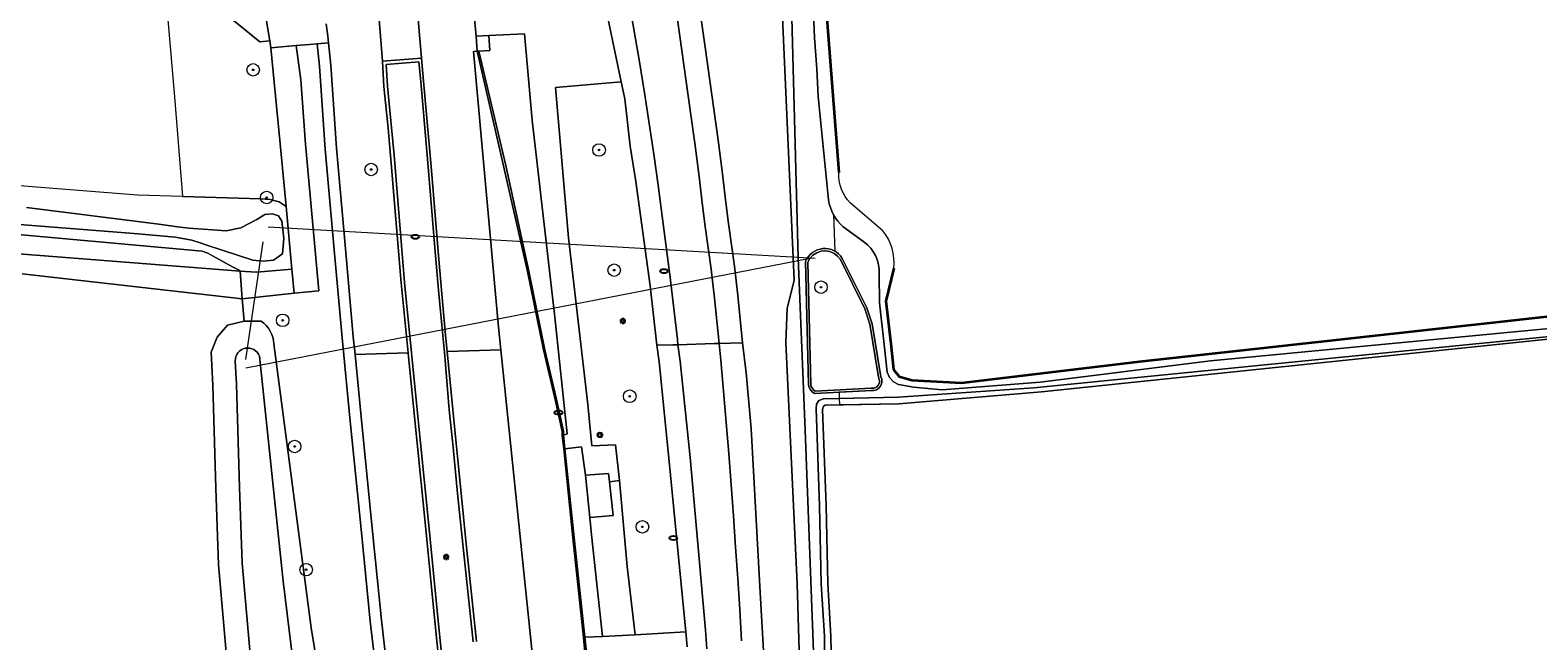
# Model space of a CAD drawing. Header units: metres. Extents: x 152610 to 160096, y 456114 to 462495.
# Tile 179 of 256: x 155710 to 155806, y 460168 to 460207. Entities that reach past the tile are written whole.
import ezdxf
from ezdxf.enums import TextEntityAlignment as Align

# ---------------------------------------------------------------- set-up
doc = ezdxf.new("R2010")
doc.units = ezdxf.units.M
doc.header["$LTSCALE"] = 0.5
doc.layers.get('0').update_dxf_attribs({"linetype": 'CONTINUOUS'})
for name, color, linetype, lineweight in [('B-PV-GR-BEPLANTING_CULTUUR_BOSPLANTSOEN-GV', 251, 'CONTINUOUS', 18), ('B-PV-GR-BOOM-S', 251, 'CONTINUOUS', 25), ('B-PV-GR-GRAS-GV', 251, 'CONTINUOUS', 13), ('B-PV-GR-GROENVOORZIENING-GV', 251, 'CONTINUOUS', 18), ('B-PV-IE-MEUBILAIR-S', 251, 'CONTINUOUS', 25), ('B-PV-IE-MEUBILAIR_WEGMEUBILAIR-GV', 251, 'CONTINUOUS', 18), ('B-PV-KW-KUNSTWERK_DUIKER-G', 251, 'CONTINUOUS', 18), ('B-PV-OG-BEBOUWING-GV', 6, 'CONTINUOUS', 35), ('B-PV-OG-TERREIN_BEGROEID-GV', 251, 'CONTINUOUS', 18), ('B-PV-OG-TERREIN_OEVER-GV', 251, 'CONTINUOUS', 18), ('B-PV-OG-WATER-GV', 251, 'CONTINUOUS', 18), ('B-PV-OG-WATER_SLOOT-GV', 251, 'CONTINUOUS', 18), ('B-PV-VH-GESLOTENVERHARDING-GV', 251, 'CONTINUOUS', 18), ('B-PV-VH-GESLOTENVERHARDING_ASFALT-GV', 251, 'CONTINUOUS', 18), ('B-PV-VH-GESLOTENVERHARDING_BETON-GV', 251, 'CONTINUOUS', 18), ('B-PV-VH-HALFVERHARDING_GRASBETONSTEEN-GV', 251, 'CONTINUOUS', 18), ('B-PV-VH-ONVERHARD_ZAND-GV', 251, 'CONTINUOUS', 18), ('B-PV-VH-OPENVERHARDING_BETONSTRAATSTEEN-GV', 251, 'CONTINUOUS', 18), ('B-PV-VH-OPENVERHARDING_TEGEL-GV', 251, 'CONTINUOUS', 18), ('B-WE-GR-GRAS-GV', 252, 'CONTINUOUS', 13), ('B-WE-OG-TERREIN_OEVER-GV', 252, 'CONTINUOUS', 18), ('B-WE-OG-WATER-GV', 252, 'CONTINUOUS', 18), ('B-WE-VH-GESLOTENVERHARDING-GV', 252, 'CONTINUOUS', 18)]:
    doc.layers.add(name, color=color, linetype=linetype, lineweight=lineweight)
doc.styles.add('NLCS-ISO', font='NLCS-ISO.ttf')

# ---------------------------------------------------------------- blocks, each defined once
blk = doc.blocks.new('SIE-MEUBILAIR_BORD_VERKEER-SO')
blk.add_lwpolyline([(-0.5625, -0.5625), (0.5625, -0.5625), (0.5625, 0.5625), (-0.5625, 0.5625)], close=True)
at = {"style": 'NLCS-ISO'}
blk.add_text('vb', height=0.75, dxfattribs=at).set_placement((0, 0), align=Align.MIDDLE_CENTER)
blk = doc.blocks.new('SIE-MEUBILAIR_PAAL_LICHTMAST-SO')
for points in [[(-0.62, 0), (-1, 0)], [(-0.71, 0.71), (-0.44, 0.44)], [(0, 1), (0, 0.62)], [(0.44, 0.44), (0.71, 0.71)], [(1, 0), (0.62, 0)], [(-0.71, -0.71), (-0.44, -0.44)], [(0, -0.62), (0, -1)], [(0.44, -0.44), (0.71, -0.71)]]:
    blk.add_lwpolyline(points)
blk.add_circle((0, 0), 0.5)
blk = doc.blocks.new('SIE-MEUBILAIR_PAAL_VERKEERSBORD-SO')
blk.add_circle((0, 0), 0.75)
at = {"style": 'NLCS-ISO'}
blk.add_text('vb', height=0.75, dxfattribs=at).set_placement((0, 0.07), align=Align.MIDDLE_CENTER)
blk = doc.blocks.new('SIE-MEUBILAIR_PUT_RIOOLPUT-SO')
blk.add_ellipse((0, 0), major_axis=(1.25, 0), ratio=0.54)
blk = doc.blocks.new('SIE-MEUBILAIR_PUT_KOLK-SO')
blk.add_ellipse((0, 0), major_axis=(1.25, 0), ratio=0.54)
at = {"style": 'NLCS-ISO'}
blk.add_text('klk', height=0.75, dxfattribs=at).set_placement((0.03, 0), align=Align.MIDDLE_CENTER)
blk = doc.blocks.new('SGR-BOOM_GBKN-SO')
at = {"linetype": 'ByBlock', "lineweight": 18}
h = blk.add_hatch(color=0, dxfattribs=at)
h.dxf.hatch_style = 1
edge = h.paths.add_edge_path()
edge.add_arc((0, 0), 0.25, 0, 360)
at = {"color": 0, "linetype": 'ByBlock', "lineweight": 18}
for radius in [2, 0.25]:
    blk.add_circle((0, 0), radius, dxfattribs=at)
at = {"color": 0, "linetype": 'ByBlock', "lineweight": 18, "style": 'NLCS-ISO'}
blk.add_attdef('SOORT', (2.5, 0), '', height=1.5, dxfattribs=at)

msp = doc.modelspace()

# ---------------------------------------------------------------- linework, layer by layer
at = {"layer": 'B-PV-GR-BEPLANTING_CULTUUR_BOSPLANTSOEN-GV', "flags": 128}
msp.add_lwpolyline([(155686.975, 460194.224), (155723.419, 460191.36), (155723.273, 460191.478), (155722.921, 460191.641), (155721.638, 460192.346), (155721.345, 460192.53), (155720.983, 460192.655), (155673.921, 460196.917)], dxfattribs=at)
at = {"layer": 'B-PV-GR-GRAS-GV', "flags": 128}
for points in [[(155852.317, 460193.471), (155852.683, 460193.099), (155852.912, 460192.877), (155853.042, 460192.533), (155853.042, 460192.188), (155852.928, 460191.698), (155852.683, 460191.407), (155852.369, 460191.277), (155825.333, 460188.779), (155816.339, 460187.994), (155774.588, 460183.665), (155765.474, 460182.901), (155760.772, 460182.802), (155760.672, 460182.745), (155760.608, 460182.528), (155760.832, 460176.389), (155760.944, 460171.412), (155761.139, 460168.054), (155761.171, 460166.003)], [(155697.055, 460050.844), (155714.585, 460076.12), (155720.241, 460083.868), (155727.388, 460093.284), (155731.944, 460100.363), (155729.828, 460108.368), (155729.189, 460112.684), (155728.247, 460119.154), (155727.54, 460123.103), (155726.094, 460134.433), (155723.974, 460150.497), (155722.042, 460172.613), (155721.86, 460177.503), (155721.676, 460184.082), (155721.564, 460186.189), (155721.937, 460187.155), (155722.615, 460187.922), (155723.669, 460188.17), (155723.537, 460189.607), (155709.506, 460191.201)]]:
    msp.add_lwpolyline(points, dxfattribs=at)
at = {"layer": 'B-PV-GR-GROENVOORZIENING-GV', "flags": 128}
for points in [[(155759.873, 460212.563), (155759.872, 460213.078), (155756.023, 460212.959), (155755.572, 460212.947), (155755.954, 460207.693), (155752.845, 460207.479), (155753.107, 460205.69), (155753.385, 460203.698), (155753.664, 460201.713), (155753.929, 460199.74), (155754.182, 460197.77), (155754.435, 460195.748), (155754.595, 460194.406), (155754.971, 460191.692), (155755.202, 460189.816), (155755.499, 460186.793), (155755.733, 460184.871), (155756.043, 460181.308), (155756.59, 460171.213), (155756.936, 460165.225)], [(155762.881, 460110.71), (155762.744, 460113.105), (155762.617, 460112.613), (155762.087, 460112.392), (155761.507, 460112.373), (155760.952, 460112.493), (155760.611, 460112.919), (155760.617, 460117.717), (155760.241, 460128.764), (155760.022, 460133.562), (155759.704, 460147.353), (155758.97, 460171.393), (155758.252, 460186.82), (155758.337, 460188.973), (155758.781, 460190.798), (155757.872, 460211.462)], [(155732.28, 460164.13), (155731.723, 460168.995), (155731.153, 460174.664), (155730.427, 460181.999), (155729.919, 460187.116), (155729.446, 460192.495), (155728.851, 460199.17), (155728.48, 460204.471), (155728.332, 460205.902), (155727.842, 460205.861), (155727, 460205.789), (155727.298, 460203.606), (155727.595, 460199.488), (155728.445, 460190.121), (155726.869, 460189.956), (155723.537, 460189.607), (155723.669, 460188.17), (155724.757, 460188.172)], [(155738.29, 460167.69), (155737.631, 460173.917), (155737.299, 460177.159), (155737.013, 460180.119), (155736.769, 460182.51), (155736.452, 460186.195), (155736.35, 460187.255), (155736.087, 460190.148), (155735.842, 460192.871), (155735.423, 460198.044), (155734.941, 460203.492), (155734.832, 460204.745), (155732.738, 460204.583), (155732.819, 460203.191), (155733.085, 460200.536), (155733.241, 460198.787), (155733.917, 460190.646), (155734.355, 460186.159), (155734.653, 460183.156), (155735.458, 460175.109), (155735.816, 460171.42), (155736.165, 460167.964), (155736.532, 460164.499)], [(155725.565, 460186.728), (155727.938, 460168.584), (155728.771, 460163.512), (155729.187, 460162.296), (155729.907, 460155.304), (155730.902, 460146.44), (155731.318, 460143.848), (155731.158, 460141.816), (155732.038, 460134.844), (155733.561, 460126.832), (155734.057, 460122.416), (155734.939, 460115.22), (155736.045, 460109.751), (155735.282, 460106.804), (155732.035, 460106.371), (155731.345, 460106.409), (155730.49, 460106.866), (155729.828, 460108.368)], [(155751.961, 460167.354), (155751.868, 460168.311), (155748.63, 460168.135), (155746.551, 460168.028), (155745.433, 460167.972), (155745.556, 460166.821)]]:
    msp.add_lwpolyline(points, dxfattribs=at)
for points in [[(155739.284, 460206.428), (155739.349, 460205.471), (155738.658, 460205.431), (155740.377, 460198.117), (155741.837, 460191.364), (155742.87, 460186.35), (155743.593, 460183.271), (155744.054, 460181.146), (155744.07, 460180.894), (155744.286, 460180.975), (155743.508, 460188.437), (155742.066, 460201.013), (155741.573, 460206.538)], [(155751.868, 460168.311), (155750.787, 460179.428), (155750.161, 460185.572), (155750.013, 460186.63), (155749.593, 460190.434), (155748.678, 460197.098), (155748.312, 460199.354), (155747.97, 460202.379), (155747.753, 460203.473), (155743.545, 460203.104), (155744.38, 460193.507), (155745.615, 460182.844), (155745.863, 460180.206), (155747.38, 460180.277), (155747.627, 460177.984), (155748.136, 460172.486), (155748.63, 460168.135)]]:
    msp.add_lwpolyline(points, close=True, dxfattribs=at)
at = {"layer": 'B-PV-GR-GROENVOORZIENING-GV'}
msp.add_lwpolyline([(155724.757, 460188.172, -0.235974), (155725.565, 460186.728)], format="xyb", dxfattribs=at)
at = {"layer": 'B-PV-IE-MEUBILAIR_WEGMEUBILAIR-GV', "flags": 128}
for points in [[(155745.556, 460166.821), (155745.433, 460167.972), (155744.734, 460174.336), (155744.154, 460180.014), (155744.07, 460180.894), (155744.054, 460181.146), (155743.593, 460183.271), (155742.87, 460186.35), (155741.837, 460191.364), (155740.377, 460198.117), (155738.658, 460205.431), (155738.557, 460205.422), (155740.236, 460198.094), (155741.753, 460191.346), (155742.786, 460186.332), (155743.51, 460183.252), (155743.969, 460181.134), (155743.985, 460180.888), (155744.075, 460180.006), (155744.655, 460174.328), (155745.332, 460167.966), (155745.454, 460166.816)], [(155738.513, 460167.714), (155737.855, 460173.94), (155737.523, 460177.182), (155737.237, 460180.141), (155736.992, 460182.533), (155736.636, 460186.23), (155736.536, 460187.272), (155736.273, 460190.165), (155736.028, 460192.887), (155735.609, 460198.06), (155735.127, 460203.508), (155735, 460204.977), (155732.505, 460204.785), (155732.598, 460203.173), (155732.865, 460200.515), (155733.021, 460198.768), (155733.697, 460190.626), (155734.14, 460186.155), (155734.142, 460186.138), (155734.441, 460183.135), (155735.245, 460175.088), (155735.603, 460171.399), (155735.952, 460167.942), (155736.32, 460164.477)], [(155736.532, 460164.499), (155736.165, 460167.964), (155735.816, 460171.42), (155735.458, 460175.109), (155734.653, 460183.156), (155734.355, 460186.159), (155733.917, 460190.646), (155733.241, 460198.787), (155733.085, 460200.536), (155732.819, 460203.191), (155732.738, 460204.583), (155734.832, 460204.745), (155734.941, 460203.492), (155735.423, 460198.044), (155735.842, 460192.871), (155736.087, 460190.148), (155736.35, 460187.255), (155736.452, 460186.195), (155736.769, 460182.51), (155737.013, 460180.119), (155737.299, 460177.159), (155737.631, 460173.917), (155738.29, 460167.69)]]:
    msp.add_lwpolyline(points, dxfattribs=at)
at = {"layer": 'B-PV-KW-KUNSTWERK_DUIKER-G', "flags": 128}
for points in [[(155760.122, 460192.172), (155725.205, 460194.178)], [(155724.868, 460193.242), (155723.745, 460185.718)], [(155723.782, 460185.194), (155759.699, 460192.179)]]:
    msp.add_lwpolyline(points, dxfattribs=at)
at = {"layer": 'B-PV-OG-BEBOUWING-GV', "flags": 128}
for points in [[(155760.137, 460219.806), (155760.175, 460218.447), (155768.83, 460218.688), (155788.469, 460219.154), (155788.663, 460213.967), (155760.47, 460213.096), (155760.535, 460211.925), (155761.639, 460197.67)], [(155765.145, 460191.557), (155764.639, 460189.461), (155764.954, 460186.727), (155765.124, 460185.08), (155765.495, 460184.635), (155766.306, 460184.394), (155769.479, 460184.224), (155780.829, 460185.598), (155789.351, 460186.529), (155840.516, 460192.192)]]:
    msp.add_lwpolyline(points, dxfattribs=at)
at = {"layer": 'B-PV-OG-BEBOUWING-GV', "color": 252, "flags": 128}
msp.add_lwpolyline([(155765.145, 460191.557), (155764.639, 460189.461), (155764.954, 460186.727), (155765.124, 460185.08), (155765.495, 460184.635), (155766.306, 460184.394), (155769.479, 460184.224), (155780.829, 460185.598), (155789.351, 460186.529), (155840.516, 460192.192)], dxfattribs=at)
at = {"layer": 'B-PV-OG-TERREIN_BEGROEID-GV', "flags": 128}
for points in [[(155720.247, 460209.65), (155716.493, 460211.61), (155715.798, 460210.272), (155718.672, 460208.933), (155719.221, 460202.507), (155719.729, 460196.133), (155724.729, 460195.985), (155725.335, 460195.952), (155725.903, 460195.8), (155726.345, 460195.502), (155726.041, 460198.856), (155725.374, 460205.644), (155725.301, 460206.083), (155724.669, 460206.033)], [(155759.664, 460191.946), (155759.846, 460184.131), (155759.861, 460184.04), (155759.911, 460183.927), (155760.034, 460183.775), (155760.14, 460183.696), (155763.708, 460183.883), (155763.886, 460183.894), (155764.038, 460183.961), (155764.157, 460184.077), (155764.227, 460184.228), (155764.238, 460184.393), (155764.18, 460184.587), (155763.622, 460187.979), (155763.302, 460188.96), (155761.737, 460192.109), (155761.561, 460192.33), (155761.333, 460192.505), (155761.069, 460192.619), (155760.785, 460192.666), (155760.499, 460192.641), (155760.227, 460192.547), (155759.986, 460192.39), (155759.791, 460192.179)]]:
    msp.add_lwpolyline(points, close=True, dxfattribs=at)
at = {"layer": 'B-PV-OG-TERREIN_OEVER-GV', "flags": 128}
for points in [[(155757.872, 460211.462), (155758.781, 460190.798), (155758.337, 460188.973), (155758.252, 460186.82), (155758.97, 460171.393), (155759.704, 460147.353)], [(155760.497, 460154.593), (155759.495, 460181.212), (155759.045, 460192.225), (155758.542, 460211.631)], [(155759.878, 460211.561), (155760.079, 460206.274), (155760.235, 460204.305), (155760.315, 460202.536), (155760.987, 460195.926)], [(155761.639, 460197.67), (155760.535, 460211.925)], [(155673.921, 460196.917), (155720.983, 460192.655), (155721.345, 460192.53), (155721.638, 460192.346), (155722.921, 460191.641), (155723.273, 460191.478), (155723.419, 460191.36), (155724.46, 460191.299), (155726.707, 460191.505), (155726.345, 460195.502), (155725.903, 460195.8), (155725.335, 460195.952), (155724.729, 460195.985), (155719.729, 460196.133), (155716.867, 460196.218), (155668.738, 460200.033)], [(155764.459, 460193.947), (155762.377, 460195.724)], [(155709.777, 460195.446), (155718.223, 460194.365), (155719.419, 460194.192), (155720.131, 460194.117), (155721.351, 460194.035), (155722.519, 460193.942), (155723.447, 460194.137), (155724.489, 460194.674), (155724.993, 460194.983), (155725.481, 460195.024), (155725.86, 460194.901), (155726.068, 460194.557), (155726.2, 460193.454), (155726.119, 460192.478), (155725.549, 460192.071), (155724.883, 460192.001), (155724.231, 460192.071), (155721.286, 460193.028), (155720.867, 460193.187), (155720.333, 460193.353), (155719.268, 460193.535), (155716.901, 460193.746), (155703.375, 460194.829)], [(155761.921, 460194.192), (155763.24, 460193.247)], [(155761.171, 460166.003), (155761.139, 460168.054), (155760.944, 460171.412), (155760.832, 460176.389), (155760.608, 460182.528), (155760.672, 460182.745), (155760.772, 460182.802), (155765.474, 460182.901), (155774.588, 460183.665), (155816.339, 460187.994), (155825.333, 460188.779), (155852.369, 460191.277), (155852.683, 460191.407), (155852.928, 460191.698), (155853.042, 460192.188), (155853.042, 460192.533), (155852.912, 460192.877), (155852.683, 460193.099), (155852.317, 460193.471)], [(155852.317, 460193.471), (155840.516, 460192.192), (155789.351, 460186.529), (155780.829, 460185.598), (155769.479, 460184.224), (155766.306, 460184.394), (155765.495, 460184.635), (155765.124, 460185.08), (155764.954, 460186.727), (155764.639, 460189.461), (155765.145, 460191.557)], [(155759.515, 460191.982), (155759.698, 460184.117), (155759.717, 460183.997), (155759.783, 460183.848), (155759.931, 460183.667), (155760.094, 460183.546), (155763.717, 460183.735)], [(155764.325, 460184.621), (155763.766, 460188.014), (155763.439, 460189.017), (155761.863, 460192.189)], [(155764.218, 460191.164), (155764.229, 460189.339), (155764.535, 460186.681), (155764.718, 460184.909), (155764.881, 460184.582), (155765.136, 460184.299), (155765.458, 460184.135), (155766.405, 460183.952), (155768.229, 460183.781), (155774.495, 460184.269), (155785.382, 460185.635), (155817.247, 460188.696)], [(155723.669, 460188.17), (155722.615, 460187.922), (155721.937, 460187.155), (155721.564, 460186.189), (155721.676, 460184.082), (155721.86, 460177.503), (155722.042, 460172.613), (155723.974, 460150.497)], [(155724.757, 460188.172), (155723.669, 460188.17)], [(155817.932, 460188.281), (155774.095, 460183.918), (155765.452, 460183.322), (155760.655, 460183.221), (155760.357, 460183.108), (155760.215, 460182.87), (155760.185, 460182.581), (155760.411, 460176.376), (155760.523, 460171.395), (155760.718, 460168.039), (155760.749, 460165.993)], [(155728.771, 460163.512), (155727.938, 460168.584), (155725.565, 460186.728)], [(155731.708, 460107.847), (155731.292, 460108.791), (155730.683, 460112.903), (155729.737, 460119.395), (155729.033, 460123.332), (155727.592, 460134.627), (155725.476, 460150.661), (155723.549, 460172.707), (155723.369, 460177.552), (155723.185, 460184.143), (155723.106, 460185.627)], [(155724.642, 460185.944), (155726.164, 460171.567), (155729.254, 460146.32), (155732.58, 460119.415), (155734.041, 460108.865)]]:
    msp.add_lwpolyline(points, dxfattribs=at)
at = {"layer": 'B-PV-OG-TERREIN_OEVER-GV'}
for points in [[(155762.377, 460195.724, -0.212232), (155761.639, 460197.67)], [(155760.987, 460195.926, 0.17758), (155761.921, 460194.192)], [(155765.145, 460191.557, 0.198321), (155764.459, 460193.947)], [(155761.863, 460192.189, 0.617901), (155759.515, 460191.982)], [(155763.24, 460193.247, -0.261503), (155764.218, 460191.164)], [(155725.565, 460186.728, 0.235974), (155724.757, 460188.172)], [(155723.106, 460185.627, -0.855209), (155724.642, 460185.944)], [(155763.717, 460183.735, 0.595284), (155764.325, 460184.621)]]:
    msp.add_lwpolyline(points, format="xyb", dxfattribs=at)
at = {"layer": 'B-PV-OG-TERREIN_OEVER-GV', "flags": 128}
msp.add_lwpolyline([(155759.664, 460191.946), (155759.791, 460192.179), (155759.986, 460192.39), (155760.227, 460192.547), (155760.499, 460192.641), (155760.785, 460192.666), (155761.069, 460192.619), (155761.333, 460192.505), (155761.561, 460192.33), (155761.737, 460192.109), (155763.302, 460188.96), (155763.622, 460187.979), (155764.18, 460184.587), (155764.238, 460184.393), (155764.227, 460184.228), (155764.157, 460184.077), (155764.038, 460183.961), (155763.886, 460183.894), (155763.708, 460183.883), (155760.14, 460183.696), (155760.034, 460183.775), (155759.911, 460183.927), (155759.861, 460184.04), (155759.846, 460184.131)], close=True, dxfattribs=at)
at = {"layer": 'B-PV-OG-WATER-GV', "flags": 128}
for points in [[(155758.542, 460211.631), (155759.045, 460192.225), (155759.495, 460181.212), (155760.497, 460154.593)], [(155760.987, 460195.926), (155760.315, 460202.536), (155760.235, 460204.305), (155760.079, 460206.274), (155759.878, 460211.561)], [(155763.24, 460193.247), (155761.921, 460194.192)], [(155763.717, 460183.735), (155760.094, 460183.546), (155759.931, 460183.667), (155759.783, 460183.848), (155759.717, 460183.997), (155759.698, 460184.117), (155759.515, 460191.982)], [(155761.863, 460192.189), (155763.439, 460189.017), (155763.766, 460188.014), (155764.325, 460184.621)], [(155817.247, 460188.696), (155785.382, 460185.635), (155774.495, 460184.269), (155768.229, 460183.781), (155766.405, 460183.952), (155765.458, 460184.135), (155765.136, 460184.299), (155764.881, 460184.582), (155764.718, 460184.909), (155764.535, 460186.681), (155764.229, 460189.339), (155764.218, 460191.164)], [(155760.749, 460165.993), (155760.718, 460168.039), (155760.523, 460171.395), (155760.411, 460176.376), (155760.185, 460182.581), (155760.215, 460182.87), (155760.357, 460183.108), (155760.655, 460183.221), (155765.452, 460183.322), (155774.095, 460183.918), (155817.932, 460188.281)]]:
    msp.add_lwpolyline(points, dxfattribs=at)
at = {"layer": 'B-PV-OG-WATER-GV'}
for points in [[(155761.921, 460194.192, -0.17758), (155760.987, 460195.926)], [(155759.515, 460191.982, -0.617901), (155761.863, 460192.189)], [(155764.218, 460191.164, 0.261503), (155763.24, 460193.247)], [(155764.325, 460184.621, -0.595284), (155763.717, 460183.735)]]:
    msp.add_lwpolyline(points, format="xyb", dxfattribs=at)
at = {"layer": 'B-PV-OG-WATER_SLOOT-GV', "flags": 128}
for points in [[(155703.375, 460194.829), (155716.901, 460193.746), (155719.268, 460193.535), (155720.333, 460193.353), (155720.867, 460193.187), (155721.286, 460193.028), (155724.231, 460192.071), (155724.883, 460192.001), (155725.549, 460192.071), (155726.119, 460192.478), (155726.2, 460193.454), (155726.068, 460194.557), (155725.86, 460194.901), (155725.481, 460195.024), (155724.993, 460194.983), (155724.489, 460194.674), (155723.447, 460194.137), (155722.519, 460193.942), (155721.351, 460194.035), (155720.131, 460194.117), (155719.419, 460194.192), (155718.223, 460194.365), (155709.777, 460195.446)], [(155723.106, 460185.627), (155723.185, 460184.143), (155723.369, 460177.552), (155723.549, 460172.707), (155725.476, 460150.661), (155727.592, 460134.627), (155729.033, 460123.332), (155729.737, 460119.395), (155730.683, 460112.903), (155731.292, 460108.791), (155731.708, 460107.847)], [(155734.041, 460108.865), (155732.58, 460119.415), (155729.254, 460146.32), (155726.164, 460171.567), (155724.642, 460185.944)]]:
    msp.add_lwpolyline(points, dxfattribs=at)
at = {"layer": 'B-PV-OG-WATER_SLOOT-GV'}
msp.add_lwpolyline([(155724.642, 460185.944, 0.855209), (155723.106, 460185.627)], format="xyb", dxfattribs=at)
at = {"layer": 'B-PV-VH-GESLOTENVERHARDING-GV', "flags": 128}
for points in [[(155728.898, 460207.175), (155729.007, 460206.377), (155729.051, 460205.962), (155729.198, 460204.534), (155729.569, 460199.227), (155730.163, 460192.558), (155730.635, 460187.183), (155730.748, 460186.054), (155734.14, 460186.155), (155733.697, 460190.626), (155733.021, 460198.768), (155732.865, 460200.515), (155732.598, 460203.173), (155732.505, 460204.785), (155732.191, 460208.803)], [(155746.681, 460208.581), (155747.753, 460203.473), (155747.97, 460202.379), (155748.312, 460199.354), (155748.678, 460197.098), (155749.593, 460190.434), (155750.013, 460186.63), (155751.034, 460186.66), (155751.371, 460186.67), (155751.333, 460187.009), (155751.111, 460188.988), (155750.873, 460190.957), (155750.62, 460192.922), (155750.368, 460194.881), (155750.11, 460196.869), (155749.824, 460198.849), (155749.536, 460200.816), (155749.235, 460202.769), (155748.909, 460204.738), (155748.571, 460206.704), (155748.234, 460208.665)], [(155748.234, 460208.665), (155748.571, 460206.704), (155748.909, 460204.738), (155749.235, 460202.769), (155749.536, 460200.816), (155749.824, 460198.849), (155750.11, 460196.869), (155750.368, 460194.881), (155750.62, 460192.922), (155750.873, 460190.957), (155751.111, 460188.988), (155751.333, 460187.009), (155751.371, 460186.67), (155753.689, 460186.739), (155753.995, 460186.748), (155753.711, 460189.651), (155753.484, 460191.497), (155753.108, 460194.214), (155752.946, 460195.566), (155752.694, 460197.582), (155752.442, 460199.545), (155752.178, 460201.509), (155751.9, 460203.49), (155751.622, 460205.478), (155751.333, 460207.456)], [(155751.333, 460207.456), (155751.622, 460205.478), (155751.9, 460203.49), (155752.178, 460201.509), (155752.442, 460199.545), (155752.694, 460197.582), (155752.946, 460195.566), (155753.108, 460194.214), (155753.484, 460191.497), (155753.711, 460189.651), (155753.995, 460186.748), (155755.499, 460186.793), (155755.202, 460189.816), (155754.971, 460191.692), (155754.595, 460194.406), (155754.435, 460195.748), (155754.182, 460197.77), (155753.929, 460199.74), (155753.664, 460201.713), (155753.385, 460203.698), (155753.107, 460205.69), (155752.845, 460207.479)], [(155736.32, 460164.477), (155735.952, 460167.942), (155735.603, 460171.399), (155735.245, 460175.088), (155734.441, 460183.135), (155734.142, 460186.138), (155734.14, 460186.155), (155730.748, 460186.054), (155731.143, 460182.07), (155731.869, 460174.735), (155732.439, 460169.072), (155732.995, 460164.208)]]:
    msp.add_lwpolyline(points, dxfattribs=at)
at = {"layer": 'B-PV-VH-GESLOTENVERHARDING_ASFALT-GV', "flags": 128}
msp.add_lwpolyline([(155734.647, 460208.963), (155732.191, 460208.803), (155732.505, 460204.785), (155735, 460204.977)], close=True, dxfattribs=at)
for points in [[(155734.647, 460208.963), (155735, 460204.977), (155735.127, 460203.508), (155735.609, 460198.06), (155736.028, 460192.887), (155736.273, 460190.165), (155736.536, 460187.272), (155736.636, 460186.23), (155740.051, 460186.332), (155739.9, 460187.795), (155738.323, 460205.413), (155738.557, 460205.422), (155738.475, 460206.389), (155738.345, 460207.924)], [(155742.997, 460157.935), (155740.051, 460186.332), (155736.636, 460186.23), (155736.992, 460182.533), (155737.237, 460180.141), (155737.523, 460177.182), (155737.855, 460173.94), (155738.513, 460167.714)], [(155753.208, 460167.232), (155753.134, 460168.422), (155752.145, 460179.468), (155751.519, 460185.612), (155751.371, 460186.67), (155751.034, 460186.66), (155750.013, 460186.63), (155750.161, 460185.572), (155750.787, 460179.428), (155751.868, 460168.311), (155751.961, 460167.354)], [(155755.427, 460167.742), (155755.315, 460169.741), (155755.192, 460171.73), (155755.052, 460173.732), (155754.911, 460175.726), (155754.765, 460177.725), (155754.607, 460179.716), (155754.447, 460181.7), (155754.278, 460183.693), (155754.096, 460185.688), (155753.995, 460186.748), (155753.689, 460186.739), (155751.371, 460186.67), (155751.519, 460185.612), (155752.145, 460179.468), (155753.134, 460168.422), (155753.208, 460167.232)], [(155756.936, 460165.225), (155756.59, 460171.213), (155756.043, 460181.308), (155755.733, 460184.871), (155755.499, 460186.793), (155753.995, 460186.748), (155754.096, 460185.688), (155754.278, 460183.693), (155754.447, 460181.7), (155754.607, 460179.716), (155754.765, 460177.725), (155754.911, 460175.726), (155755.052, 460173.732), (155755.192, 460171.73), (155755.315, 460169.741), (155755.427, 460167.742)]]:
    msp.add_lwpolyline(points, dxfattribs=at)
at = {"layer": 'B-PV-VH-GESLOTENVERHARDING_BETON-GV', "flags": 128}
for points in [[(155745.556, 460166.821), (155745.433, 460167.972), (155744.734, 460174.336), (155744.154, 460180.014), (155744.07, 460180.894), (155744.054, 460181.146), (155743.593, 460183.271), (155742.87, 460186.35), (155741.837, 460191.364), (155740.377, 460198.117), (155738.658, 460205.431), (155738.557, 460205.422), (155740.236, 460198.094), (155741.753, 460191.346), (155742.786, 460186.332), (155743.51, 460183.252), (155743.969, 460181.134), (155743.985, 460180.888), (155744.075, 460180.006), (155744.655, 460174.328), (155745.332, 460167.966), (155745.454, 460166.816)], [(155738.513, 460167.714), (155737.855, 460173.94), (155737.523, 460177.182), (155737.237, 460180.141), (155736.992, 460182.533), (155736.636, 460186.23), (155736.536, 460187.272), (155736.273, 460190.165), (155736.028, 460192.887), (155735.609, 460198.06), (155735.127, 460203.508), (155735, 460204.977), (155732.505, 460204.785), (155732.598, 460203.173), (155732.865, 460200.515), (155733.021, 460198.768), (155733.697, 460190.626), (155734.14, 460186.155), (155734.142, 460186.138), (155734.441, 460183.135), (155735.245, 460175.088), (155735.603, 460171.399), (155735.952, 460167.942), (155736.32, 460164.477)], [(155736.532, 460164.499), (155736.165, 460167.964), (155735.816, 460171.42), (155735.458, 460175.109), (155734.653, 460183.156), (155734.355, 460186.159), (155733.917, 460190.646), (155733.241, 460198.787), (155733.085, 460200.536), (155732.819, 460203.191), (155732.738, 460204.583), (155734.832, 460204.745), (155734.941, 460203.492), (155735.423, 460198.044), (155735.842, 460192.871), (155736.087, 460190.148), (155736.35, 460187.255), (155736.452, 460186.195), (155736.769, 460182.51), (155737.013, 460180.119), (155737.299, 460177.159), (155737.631, 460173.917), (155738.29, 460167.69)]]:
    msp.add_lwpolyline(points, dxfattribs=at)
at = {"layer": 'B-PV-VH-HALFVERHARDING_GRASBETONSTEEN-GV', "flags": 128}
msp.add_lwpolyline([(155738.557, 460205.422), (155738.658, 460205.431), (155739.349, 460205.471), (155739.284, 460206.428), (155738.475, 460206.389)], close=True, dxfattribs=at)
msp.add_lwpolyline([(155732.995, 460164.208), (155732.439, 460169.072), (155731.869, 460174.735), (155731.143, 460182.07), (155730.748, 460186.054), (155730.635, 460187.183), (155730.163, 460192.558), (155729.569, 460199.227), (155729.198, 460204.534), (155729.051, 460205.962), (155728.332, 460205.902), (155728.48, 460204.471), (155728.851, 460199.17), (155729.446, 460192.495), (155729.919, 460187.116), (155730.427, 460181.999), (155731.153, 460174.664), (155731.723, 460168.995), (155732.28, 460164.13)], dxfattribs=at)
at = {"layer": 'B-PV-VH-ONVERHARD_ZAND-GV', "flags": 128}
msp.add_lwpolyline([(155709.506, 460191.201), (155723.537, 460189.607), (155723.419, 460191.36), (155686.975, 460194.224)], dxfattribs=at)
at = {"layer": 'B-PV-VH-OPENVERHARDING_BETONSTRAATSTEEN-GV', "flags": 128}
for points in [[(155724.649, 460210.008), (155723.266, 460211.095), (155721.938, 460212.215), (155717.632, 460214.346), (155716.493, 460211.61), (155720.247, 460209.65), (155724.669, 460206.033), (155725.301, 460206.083)], [(155726.345, 460195.502), (155726.707, 460191.505), (155726.869, 460189.956), (155728.445, 460190.121), (155727.595, 460199.488), (155727.298, 460203.606), (155727, 460205.789), (155725.374, 460205.644), (155726.041, 460198.856)], [(155738.557, 460205.422), (155738.323, 460205.413), (155739.9, 460187.795), (155740.051, 460186.332), (155742.997, 460157.935), (155744.594, 460145.277), (155744.888, 460142.584), (155745.224, 460142.598), (155745.212, 460143.94), (155745.267, 460148.642), (155745.319, 460154.043), (155745.421, 460160.586), (155745.412, 460161.684), (155745.454, 460166.816), (155745.332, 460167.966), (155744.655, 460174.328), (155744.075, 460180.006), (155743.985, 460180.888), (155743.969, 460181.134), (155743.51, 460183.252), (155742.786, 460186.332), (155741.753, 460191.346), (155740.236, 460198.094)], [(155723.537, 460189.607), (155726.869, 460189.956), (155726.707, 460191.505), (155724.46, 460191.299), (155723.419, 460191.36)]]:
    msp.add_lwpolyline(points, close=True, dxfattribs=at)
at = {"layer": 'B-PV-VH-OPENVERHARDING_TEGEL-GV', "flags": 128}
msp.add_lwpolyline([(155724.649, 460210.008), (155725.301, 460206.083), (155725.374, 460205.644), (155727, 460205.789), (155727.842, 460205.861), (155728.332, 460205.902), (155729.051, 460205.962), (155729.007, 460206.377), (155728.898, 460207.175)], dxfattribs=at)
for points in [[(155739.101, 460207.988), (155738.345, 460207.924), (155738.475, 460206.389), (155739.284, 460206.428), (155741.573, 460206.538), (155742.066, 460201.013), (155743.508, 460188.437), (155744.286, 460180.975), (155744.07, 460180.894), (155744.154, 460180.014), (155745.21, 460180.153), (155745.457, 460178.337), (155746.939, 460178.443), (155747.001, 460177.917), (155747.627, 460177.984), (155747.38, 460180.277), (155745.863, 460180.206), (155745.615, 460182.844), (155744.38, 460193.507), (155743.545, 460203.104), (155747.753, 460203.473), (155746.681, 460208.581)], [(155745.433, 460167.972), (155746.551, 460168.028), (155745.84, 460174.52), (155745.745, 460175.618), (155745.457, 460178.337), (155745.21, 460180.153), (155744.154, 460180.014), (155744.734, 460174.336)], [(155745.745, 460175.618), (155747.235, 460175.75), (155747.001, 460177.917), (155746.939, 460178.443), (155745.457, 460178.337)], [(155746.551, 460168.028), (155748.63, 460168.135), (155748.136, 460172.486), (155747.627, 460177.984), (155747.001, 460177.917), (155747.235, 460175.75), (155745.745, 460175.618), (155745.84, 460174.52)]]:
    msp.add_lwpolyline(points, close=True, dxfattribs=at)
at = {"layer": 'B-WE-GR-GRAS-GV', "flags": 128}
msp.add_lwpolyline([(155816.339, 460187.994), (155774.588, 460183.665), (155765.474, 460182.901), (155761.676, 460182.821), (155760.772, 460182.802), (155760.672, 460182.745), (155760.608, 460182.528), (155760.832, 460176.389), (155760.944, 460171.412), (155761.139, 460168.054), (155761.171, 460166.003)], dxfattribs=at)
at = {"layer": 'B-WE-OG-TERREIN_OEVER-GV', "flags": 128}
for points in [[(155840.516, 460192.192), (155789.351, 460186.529), (155780.829, 460185.598), (155769.479, 460184.224), (155766.306, 460184.394), (155765.495, 460184.635), (155765.124, 460185.08), (155764.954, 460186.727), (155764.639, 460189.461), (155765.145, 460191.557)], [(155764.218, 460191.164), (155764.229, 460189.339), (155764.535, 460186.681), (155764.718, 460184.909), (155764.881, 460184.582), (155765.136, 460184.299), (155765.458, 460184.135), (155766.405, 460183.952), (155768.229, 460183.781), (155774.495, 460184.269), (155785.382, 460185.635), (155817.247, 460188.696)], [(155817.932, 460188.281), (155774.095, 460183.918), (155765.452, 460183.322), (155761.663, 460183.242), (155761.676, 460182.821), (155765.474, 460182.901), (155774.588, 460183.665), (155816.339, 460187.994)]]:
    msp.add_lwpolyline(points, dxfattribs=at)
at = {"layer": 'B-WE-OG-WATER-GV', "flags": 128}
for points in [[(155761.307, 460194.964), (155761.377, 460192.652)], [(155761.863, 460192.189), (155763.439, 460189.017), (155763.766, 460188.014), (155764.325, 460184.621)], [(155817.247, 460188.696), (155785.382, 460185.635), (155774.495, 460184.269), (155768.229, 460183.781), (155766.405, 460183.952), (155765.458, 460184.135), (155765.136, 460184.299), (155764.881, 460184.582), (155764.718, 460184.909), (155764.535, 460186.681), (155764.229, 460189.339), (155764.218, 460191.164)], [(155763.717, 460183.735), (155761.652, 460183.627), (155761.663, 460183.242), (155765.452, 460183.322), (155774.095, 460183.918), (155817.932, 460188.281)]]:
    msp.add_lwpolyline(points, dxfattribs=at)
at = {"layer": 'B-WE-VH-GESLOTENVERHARDING-GV', "flags": 128}
for points in [[(155746.681, 460208.581), (155747.753, 460203.473), (155747.97, 460202.379), (155748.312, 460199.354), (155748.678, 460197.098), (155749.593, 460190.434), (155750.013, 460186.63), (155751.034, 460186.66), (155751.371, 460186.67), (155751.333, 460187.009), (155751.111, 460188.988), (155750.873, 460190.957), (155750.62, 460192.922), (155750.368, 460194.881), (155750.11, 460196.869), (155749.824, 460198.849), (155749.536, 460200.816), (155749.235, 460202.769), (155748.909, 460204.738), (155748.571, 460206.704), (155748.234, 460208.665)], [(155748.234, 460208.665), (155748.571, 460206.704), (155748.909, 460204.738), (155749.235, 460202.769), (155749.536, 460200.816), (155749.824, 460198.849), (155750.11, 460196.869), (155750.368, 460194.881), (155750.62, 460192.922), (155750.873, 460190.957), (155751.111, 460188.988), (155751.333, 460187.009), (155751.371, 460186.67), (155753.689, 460186.739), (155753.995, 460186.748), (155753.711, 460189.651), (155753.484, 460191.497), (155753.108, 460194.214), (155752.946, 460195.566), (155752.694, 460197.582), (155752.442, 460199.545), (155752.178, 460201.509), (155751.9, 460203.49), (155751.622, 460205.478), (155751.333, 460207.456)], [(155751.333, 460207.456), (155751.622, 460205.478), (155751.9, 460203.49), (155752.178, 460201.509), (155752.442, 460199.545), (155752.694, 460197.582), (155752.946, 460195.566), (155753.108, 460194.214), (155753.484, 460191.497), (155753.711, 460189.651), (155753.995, 460186.748), (155755.499, 460186.793), (155755.202, 460189.816), (155754.971, 460191.692), (155754.595, 460194.406), (155754.435, 460195.748), (155754.182, 460197.77), (155753.929, 460199.74), (155753.664, 460201.713), (155753.385, 460203.698), (155753.107, 460205.69), (155752.845, 460207.479)]]:
    msp.add_lwpolyline(points, dxfattribs=at)

# ---------------------------------------------------------------- block references
at = {"layer": 'B-PV-GR-BOOM-S', "xscale": 0.2, "yscale": 0.2, "zscale": 0.2}
for p in [(155724.246, 460204.233), (155746.332, 460199.117), (155731.782, 460197.865), (155725.111, 460196.073), (155747.295, 460191.432), (155760.505, 460190.349), (155726.127, 460188.231), (155748.29, 460183.376), (155726.899, 460180.164), (155749.1, 460175.034), (155727.629, 460172.298)]:
    msp.add_blockref('SGR-BOOM_GBKN-SO', p, dxfattribs=at)
at = {"layer": 'B-PV-IE-MEUBILAIR-S', "xscale": 0.2, "yscale": 0.2, "zscale": 0.2}
for name, p in [('SIE-MEUBILAIR_PUT_RIOOLPUT-SO', (155734.602, 460193.563)), ('SIE-MEUBILAIR_PUT_RIOOLPUT-SO', (155750.477, 460191.37)), ('SIE-MEUBILAIR_PAAL_LICHTMAST-SO', (155747.847, 460188.187)), ('SIE-MEUBILAIR_PUT_KOLK-SO', (155743.743, 460182.334)), ('SIE-MEUBILAIR_PAAL_VERKEERSBORD-SO', (155746.388, 460180.905)), ('SIE-MEUBILAIR_BORD_VERKEER-SO', (155746.388, 460180.905)), ('SIE-MEUBILAIR_PUT_RIOOLPUT-SO', (155751.076, 460174.321)), ('SIE-MEUBILAIR_PAAL_LICHTMAST-SO', (155736.568, 460173.108))]:
    msp.add_blockref(name, p, dxfattribs=at)

doc.saveas('drawing.dxf')
